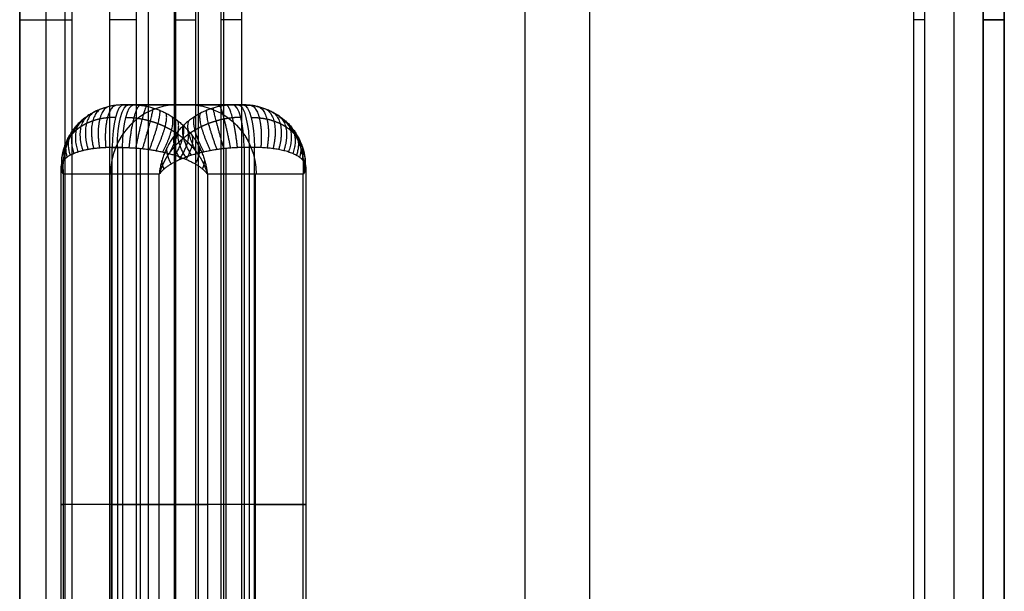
# Model space of a CAD drawing. Header units: millimetres. Extents: x -253 to 672, y -1029 to 1117.
# Tile 4 of 8: x -253 to 672, y -492 to 44. Entities that reach past the tile are written whole.
import ezdxf

# ---------------------------------------------------------------- set-up
doc = ezdxf.new("R2010")
doc.units = ezdxf.units.MM
doc.layers.add('CUSHION', color=7, linetype='Continuous', true_color=0x000000)
doc.layers.add('UPHOLSTERY', color=7, linetype='Continuous', true_color=0x000000)

msp = doc.modelspace()

# ---------------------------------------------------------------- linework, layer by layer
at = {"layer": 'CUSHION'}
for p, q in [((-104.37, -35.63, -1851.28), (-94.02, -35.63, -1851.28)), ((-99.19, -35.63, -1870.6), (-99.19, -35.63, -1831.97)), ((-156.24, -75.63, -1619.07), (-165.9, -75.63, -1621.66)), ((-161.07, -75.63, -1620.37), (-161.07, -745.63, -1620.37)), ((-139.42, -744.78, -1616.86), (-139.42, -76.48, -1616.86)), ((-58.97, -744.78, -2085.71), (-58.97, -76.48, -2085.71)), ((-37.32, -75.63, -2082.2), (-37.32, -745.63, -2082.2)), ((-214.07, -94.16, -1684.45), (-214.07, -727.1, -1684.45)), ((-166.81, -100.63, -1869.4), (-166.81, -720.63, -1869.4)), ((-31.58, -100.63, -1833.17), (-31.58, -720.63, -1833.17)), ((-121.76, -410.63, -2037.54), (-211.86, -410.63, -1701.27)), ((-165.9, -410.63, -1621.66), (-156.24, -410.63, -1619.07)), ((13.47, -410.63, -2001.3), (-76.63, -410.63, -1665.03)), ((-32.49, -410.63, -2080.91), (-42.15, -410.63, -2083.5))]:
    msp.add_line(p, q, dxfattribs=at)
at = {"layer": 'CUSHION', "extrusion": (-0.258819, 0, 0.965926)}
msp.add_arc((100.63, -579.96, -1759.51), 65, 180, 270, dxfattribs=at)
at = {"layer": 'CUSHION', "extrusion": (0.965926, 5.21767e-15, 0.258819)}
msp.add_arc((-75.63, -1563.47, -579.96), 40, 0, 90, dxfattribs=at)
at = {"layer": 'CUSHION', "extrusion": (-0.965926, 0, -0.258819)}
for centre, start, end in [((75.63, -1563.47, 574.96), 90, 180), ((75.63, -1961.59, 574.96), 180, 270)]:
    msp.add_arc(centre, 40, start, end, dxfattribs=at)
at = {"layer": 'CUSHION', "extrusion": (-0.965926, -5.95328e-15, -0.258819)}
msp.add_arc((75.63, -1563.47, 569.96), 40, 90, 180, dxfattribs=at)
at = {"layer": 'CUSHION', "extrusion": (0.258819, 0, -0.965926)}
msp.add_arc((-100.63, -569.96, 1765.55), 65, 0, 90, dxfattribs=at)
at = {"layer": 'CUSHION', "extrusion": (0.965926, -3.01831e-15, 0.258819)}
msp.add_arc((-75.63, -1961.59, -579.96), 40, 270, 0, dxfattribs=at)
at = {"layer": 'CUSHION', "extrusion": (-0.965926, 2.7298e-16, -0.258819)}
msp.add_arc((75.63, -1961.59, 569.96), 40, 180, 270, dxfattribs=at)
at = {"layer": 'CUSHION', "extrusion": (0, -1, -2.27374e-13)}
msp.add_arc((-149.07, -1684.45, 410.63), 65, 105, 195, dxfattribs=at)
at = {"layer": 'CUSHION', "extrusion": (0, 1, 0)}
for centre, start, end in [((139.42, -1681.86, -410.63), 75, 165), ((58.97, -2020.71, -410.63), 255, 345)]:
    msp.add_arc(centre, 65, start, end, dxfattribs=at)
at = {"layer": 'CUSHION', "extrusion": (0, -1, 0)}
for start, end in [(285, 0), (0, 15)]:
    msp.add_arc((-49.31, -2018.12, 410.63), 65, start, end, dxfattribs=at)
at = {"layer": 'CUSHION'}
for points, weights, degree in [([(-155.55, -35.63, -1660.3), (-192.32, -35.63, -1670.15), (-215.65, -62.56, -1687.12), (-211.86, -100.63, -1701.27)], [1, 0.804737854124, 0.804737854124, 1], 3), ([(-167.67, -36.88, -1664.04), (-184.44, -38.32, -1629.41), (-177.82, -76.11, -1626.15)], [1, 0.720437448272, 1], 2), ([(-161.67, -35.94, -1662.06), (-175.59, -36.32, -1624.97), (-171.97, -75.75, -1623.61)], [1, 0.710495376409, 1], 2), ([(-150, -75.75, -1617.73), (-146.19, -36.32, -1617.1), (-139.7, -35.94, -1656.18)], [1, 0.710495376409, 1], 2), ([(-145.89, -35.63, -1657.71), (-109.11, -35.63, -1647.85), (-80.42, -62.56, -1650.89), (-76.63, -100.63, -1665.03)], [1, 0.804737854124, 0.804737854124, 1], 3), ([(-143.67, -76.11, -1617), (-136.31, -38.32, -1616.51), (-133.51, -36.88, -1654.89)], [1, 0.720437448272, 1], 2), ([(-52.5, -35.63, -2044.86), (-89.28, -35.63, -2054.71), (-117.97, -62.56, -2051.68), (-121.76, -100.63, -2037.54)], [1, 0.804737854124, 0.804737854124, 1], 3), ([(-54.72, -76.11, -2085.57), (-62.08, -38.32, -2086.05), (-64.87, -36.88, -2047.68)], [1, 0.720437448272, 1], 2), ([(-48.38, -75.75, -2084.84), (-52.2, -36.32, -2085.47), (-58.69, -35.94, -2046.39)], [1, 0.710495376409, 1], 2), ([(13.47, -100.63, -2001.3), (17.26, -62.56, -2015.45), (-6.06, -35.63, -2032.42), (-42.84, -35.63, -2042.27)], [1, 0.804737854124, 0.804737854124, 1], 3), ([(-36.72, -35.94, -2040.51), (-22.8, -36.32, -2077.6), (-26.42, -75.75, -2078.96)], [1, 0.710495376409, 1], 2), ([(-30.72, -36.88, -2038.53), (-13.95, -38.32, -2073.16), (-20.56, -76.11, -2076.42)], [1, 0.720437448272, 1], 2), ([(-184.38, -43.31, -1671.08), (-203.44, -49.72, -1646.31), (-193.51, -78.58, -1637)], [1, 0.781733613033, 1], 2), ([(-179.08, -40.58, -1668.57), (-198.43, -45.3, -1640.39), (-188.64, -77.53, -1632.88)], [1, 0.757115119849, 1], 2), ([(-173.49, -38.43, -1666.22), (-192.1, -41.41, -1634.66), (-183.4, -76.71, -1629.25)], [1, 0.736296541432, 1], 2), ([(-137.29, -76.71, -1616.89), (-127.05, -41.41, -1617.23), (-127.38, -38.43, -1653.87)], [1, 0.736296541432, 1], 2), ([(-130.93, -77.53, -1617.41), (-118.7, -45.3, -1619.02), (-121.37, -40.58, -1653.11)], [1, 0.757115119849, 1], 2), ([(-124.66, -78.58, -1618.56), (-111.4, -49.72, -1621.64), (-115.53, -43.31, -1652.63)], [1, 0.781733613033, 1], 2), ([(-73.73, -78.58, -2084.01), (-86.98, -49.72, -2080.92), (-82.86, -43.31, -2049.94)], [1, 0.781733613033, 1], 2), ([(-67.46, -77.53, -2085.16), (-79.69, -45.3, -2083.55), (-77.02, -40.58, -2049.46)], [1, 0.757115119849, 1], 2), ([(-61.1, -76.71, -2085.68), (-71.34, -41.41, -2085.34), (-71.01, -38.43, -2048.7)], [1, 0.736296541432, 1], 2), ([(-24.9, -38.43, -2036.35), (-6.29, -41.41, -2067.91), (-14.99, -76.71, -2073.32)], [1, 0.736296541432, 1], 2), ([(-19.31, -40.58, -2034), (0.04, -45.3, -2062.18), (-9.74, -77.53, -2069.69)], [1, 0.757115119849, 1], 2), ([(-14.01, -43.31, -2031.49), (5.05, -49.72, -2056.26), (-4.88, -78.58, -2065.56)], [1, 0.781733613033, 1], 2), ([(-198.05, -54.67, -1679.27), (-212.03, -64.1, -1663.49), (-205.37, -82.95, -1651.95)], [1, 0.866025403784, 1], 2), ([(-193.91, -50.39, -1676.45), (-210.06, -59.26, -1657.95), (-201.91, -81.31, -1646.58)], [1, 0.837393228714, 1], 2), ([(-189.34, -46.59, -1673.71), (-207.25, -54.43, -1652.2), (-197.94, -79.84, -1641.59)], [1, 0.808906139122, 1], 2), ([(-118.52, -79.84, -1620.31), (-105.15, -54.43, -1624.85), (-109.91, -46.59, -1652.43)], [1, 0.808906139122, 1], 2), ([(-112.59, -81.31, -1622.65), (-99.85, -59.26, -1628.42), (-104.59, -50.39, -1652.52)], [1, 0.837393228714, 1], 2), ([(-106.92, -82.95, -1625.57), (-95.37, -64.1, -1632.23), (-99.59, -54.67, -1652.89)], [1, 0.866025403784, 1], 2), ([(-91.47, -82.95, -2077), (-103.02, -64.1, -2070.34), (-98.79, -54.67, -2049.68)], [1, 0.866025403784, 1], 2), ([(-85.8, -81.31, -2079.92), (-98.54, -59.26, -2074.15), (-93.8, -50.39, -2050.05)], [1, 0.837393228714, 1], 2), ([(-79.87, -79.84, -2082.26), (-93.24, -54.43, -2077.72), (-88.47, -46.59, -2050.14)], [1, 0.808906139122, 1], 2), ([(-9.05, -46.59, -2028.86), (8.87, -54.43, -2050.37), (-0.44, -79.84, -2060.98)], [1, 0.808906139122, 1], 2), ([(-4.48, -50.39, -2026.12), (11.67, -59.26, -2044.62), (3.52, -81.31, -2055.98)], [1, 0.837393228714, 1], 2), ([(-0.34, -54.67, -2023.3), (13.65, -64.1, -2039.08), (6.98, -82.95, -2050.62)], [1, 0.866025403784, 1], 2), ([(-204.87, -64.52, -1685.02), (-214.14, -73.6, -1673.9), (-210.62, -86.74, -1663.55)], [1, 0.919603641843, 1], 2), ([(-201.71, -59.4, -1682.13), (-213.35, -68.89, -1668.8), (-208.28, -84.77, -1657.62)], [1, 0.893740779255, 1], 2), ([(-101.83, -86.74, -2069.58), (-110.04, -73.6, -2062.38), (-107.58, -64.52, -2048.12)], [1, 0.919603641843, 1], 2), ([(-96.83, -84.77, -2073.55), (-106.81, -68.89, -2066.39), (-103.4, -59.4, -2049.04)], [1, 0.893740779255, 1], 2), ([(-101.55, -84.77, -1629.02), (-91.57, -68.89, -1636.17), (-94.99, -59.4, -1653.53)], [1, 0.893740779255, 1], 2), ([(-96.56, -86.74, -1632.99), (-88.34, -73.6, -1640.19), (-90.81, -64.52, -1654.45)], [1, 0.919603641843, 1], 2), ([(3.33, -59.4, -2020.44), (14.96, -68.89, -2033.77), (9.89, -84.77, -2044.95)], [1, 0.893740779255, 1], 2), ([(6.49, -64.52, -2017.55), (15.75, -73.6, -2028.67), (12.24, -86.74, -2039.02)], [1, 0.919603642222, 0.999999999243], 2), ([(-165.9, -75.63, -1621.66), (-202.68, -75.63, -1631.52), (-221.71, -85.99, -1664.49), (-211.86, -100.63, -1701.27)], [1, 0.804737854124, 0.804737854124, 1], 3), ([(-209.56, -75.76, -1690.75), (-214.51, -82.81, -1683.53), (-213.52, -91.06, -1675.96)], [1, 0.962692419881, 1], 2), ([(-156.24, -75.63, -1619.07), (-119.46, -75.63, -1609.22), (-86.48, -85.99, -1628.26), (-76.63, -100.63, -1665.03)], [1, 0.804737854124, 0.804737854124, 1], 3), ([(-42.15, -75.63, -2083.5), (-78.93, -75.63, -2093.35), (-111.9, -85.99, -2074.31), (-121.76, -100.63, -2037.54)], [1, 0.804737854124, 0.804737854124, 1], 3), ([(-110.54, -91.06, -2060.28), (-115.18, -82.81, -2054.23), (-114.5, -75.76, -2045.5)], [1, 0.962692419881, 1], 2), ([(-87.85, -91.06, -1642.29), (-83.2, -82.81, -1648.34), (-83.89, -75.76, -1657.07)], [1, 0.962692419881, 1], 2), ([(11.17, -75.76, -2011.82), (16.13, -82.81, -2019.04), (15.13, -91.06, -2026.61)], [1, 0.962692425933, 0.999999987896], 2), ([(-211.92, -87.95, -1696.23), (-213.68, -91.78, -1692.59), (-213.94, -95.75, -1688.7)], [1, 0.990439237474, 1], 2), ([(-117.27, -95.75, -2049.46), (-118.99, -91.78, -2045.96), (-119.29, -87.95, -2041.92)], [1, 0.990439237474, 1], 2), ([(-81.12, -95.75, -1653.11), (-79.39, -91.78, -1656.61), (-79.1, -87.95, -1660.65)], [1, 0.990439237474, 1], 2), ([(12.15, -86.65, -2039.28), (14.53, -88.99, -2032.36), (15.69, -91.52, -2025.24), (15.69, -94.16, -2018.12)], [0.920473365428, 0.937666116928, 0.964174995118, 1], 3), ([(13.53, -87.95, -2006.33), (15.29, -91.78, -2009.98), (15.55, -95.75, -2013.87)], [1, 0.990439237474, 1], 2), ([(15.57, -95.59, -2014.3), (15.32, -97.25, -2009.9), (14.61, -98.94, -2005.55), (13.47, -100.63, -2001.3)], [0.997015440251, 0.994585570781, 0.995580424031, 1], 3), ([(15.69, -94.16, -2018.12), (15.69, -94.63, -2016.85), (15.65, -95.11, -2015.57), (15.57, -95.59, -2014.3)], [1, 0.998716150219, 0.997721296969, 0.997015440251], 3)]:
    msp.add_rational_spline(points, weights, degree=degree, dxfattribs=at)
for points, degree in [([(-145.89, -35.63, -1657.71), (-150.72, -35.63, -1659), (-155.55, -35.63, -1660.3)], 2), ([(-155.55, -35.63, -1660.3), (-104.02, -35.63, -1852.58), (-52.5, -35.63, -2044.86)], 2), ([(-42.84, -35.63, -2042.27), (-94.36, -35.63, -1849.99), (-145.89, -35.63, -1657.71)], 2), ([(-52.5, -35.63, -2044.86), (-47.67, -35.63, -2043.57), (-42.84, -35.63, -2042.27)], 2), ([(-165.9, -75.63, -1621.66), (-161.07, -75.63, -1620.37), (-156.24, -75.63, -1619.07)], 2), ([(-165.9, -745.63, -1621.66), (-165.9, -410.63, -1621.66), (-165.9, -75.63, -1621.66)], 2), ([(-156.24, -75.63, -1619.07), (-156.24, -410.63, -1619.07), (-156.24, -745.63, -1619.07)], 2), ([(-32.49, -75.63, -2080.91), (-37.32, -75.63, -2082.2), (-42.15, -75.63, -2083.5)], 2), ([(-42.15, -75.63, -2083.5), (-42.15, -410.63, -2083.5), (-42.15, -745.63, -2083.5)], 2), ([(-32.49, -745.63, -2080.91), (-32.49, -410.63, -2080.91), (-32.49, -75.63, -2080.91)], 2), ([(-121.76, -100.63, -2037.54), (-166.81, -100.63, -1869.4), (-211.86, -100.63, -1701.27)], 2), ([(-211.86, -100.63, -1701.27), (-211.86, -410.63, -1701.27), (-211.86, -720.63, -1701.27)], 2), ([(-121.76, -720.63, -2037.54), (-121.76, -410.63, -2037.54), (-121.76, -100.63, -2037.54)], 2), ([(-76.63, -100.63, -1665.03), (-76.63, -410.63, -1665.03), (-76.63, -720.63, -1665.03)], 2), ([(13.47, -100.63, -2001.3), (-31.58, -100.63, -1833.17), (-76.63, -100.63, -1665.03)], 2), ([(13.47, -720.63, -2001.3), (13.47, -410.63, -2001.3), (13.47, -100.63, -2001.3)], 2), ([(15.57, -95.59, -2014.3), (15.65, -95.11, -2015.57), (15.69, -94.64, -2016.85), (15.69, -94.16, -2018.12)], 3), ([(15.69, -94.16, -2018.12), (15.69, -410.63, -2018.12), (15.69, -727.1, -2018.12)], 2)]:
    msp.add_open_spline(points, degree=degree, dxfattribs=at)
for points, knots in [([(-42.84, -35.63, -2042.27), (-40.79, -35.63, -2041.72), (-38.74, -35.74, -2041.13), (-34.7, -36.15, -2039.88), (-32.69, -36.47, -2039.22), (-28.74, -37.3, -2037.83), (-26.8, -37.81, -2037.1), (-22.99, -39.05, -2035.59), (-21.13, -39.77, -2034.81), (-17.49, -41.39, -2033.18), (-15.72, -42.3, -2032.35), (-12.3, -44.31, -2030.63), (-10.64, -45.4, -2029.75), (-7.46, -47.77, -2027.96), (-5.93, -49.04, -2027.04), (-3.03, -51.74, -2025.19), (-1.64, -53.17, -2024.25), (0.96, -56.17, -2022.36), (2.19, -57.75, -2021.4), (4.47, -61.04, -2019.48), (5.52, -62.75, -2018.51), (8.42, -68.06, -2015.63), (9.99, -71.83, -2013.7), (12.35, -79.69, -2009.94), (13.14, -83.78, -2008.1), (13.91, -92.12, -2004.57), (13.9, -96.38, -2002.88), (13.47, -100.63, -2001.3)], [0, 0, 0, 0, 7.850877, 7.850877, 15.701753, 15.701753, 23.55263, 23.55263, 31.403507, 31.403507, 39.254384, 39.254384, 47.10526, 47.10526, 54.956137, 54.956137, 62.807014, 62.807014, 70.65789, 70.65789, 78.508767, 78.508767, 94.210521, 94.210521, 109.912274, 109.912274, 125.614027, 125.614027, 125.614027, 125.614027]), ([(12.15, -86.65, -2039.28), (11.49, -86, -2041.2), (10.73, -85.38, -2043.1), (9.02, -84.14, -2046.89), (8.04, -83.53, -2048.78), (5.92, -82.38, -2052.47), (4.76, -81.83, -2054.26), (2.28, -80.79, -2057.71), (0.96, -80.3, -2059.38), (-1.85, -79.39, -2062.58), (-3.33, -78.97, -2064.11), (-6.43, -78.2, -2067.02), (-8.06, -77.85, -2068.4), (-11.43, -77.22, -2070.99), (-13.18, -76.95, -2072.2), (-16.79, -76.47, -2074.45), (-18.66, -76.27, -2075.48), (-22.47, -75.95, -2077.36), (-24.43, -75.83, -2078.21), (-28.41, -75.67, -2079.71), (-30.44, -75.63, -2080.36), (-32.49, -75.63, -2080.91)], [-78.167146, -78.167146, -78.167146, -78.167146, -70.65789, -70.65789, -62.807014, -62.807014, -54.956137, -54.956137, -47.10526, -47.10526, -39.254384, -39.254384, -31.403507, -31.403507, -23.55263, -23.55263, -15.701753, -15.701753, -7.850877, -7.850877, 0, 0, 0, 0]), ([(15.69, -94.16, -2018.12), (15.69, -93.49, -2019.92), (15.61, -92.83, -2021.72), (15.39, -91.86, -2024.4), (15.3, -91.54, -2025.29), (15.07, -90.9, -2027.07), (14.94, -90.58, -2027.96), (14.5, -89.64, -2030.62), (14.13, -89.02, -2032.38), (13.47, -88.12, -2034.99), (13.23, -87.82, -2035.86), (12.71, -87.23, -2037.58), (12.44, -86.94, -2038.43), (12.15, -86.65, -2039.28)], [0, 0, 0, 0, 6.153584, 6.153584, 9.230376, 9.230376, 12.307168, 12.307168, 18.460753, 18.460753, 21.537545, 21.537545, 24.614337, 24.614337, 24.614337, 24.614337]), ([(13.47, -100.63, -2001.3), (14.57, -99, -2005.41), (15.27, -97.36, -2009.63), (15.56, -95.7, -2014.01), (15.57, -95.65, -2014.16), (15.57, -95.59, -2014.3)], [-125.614027, -125.614027, -125.614027, -125.614027, -109.912274, -109.912274, -109.385268, -109.385268, -109.385268, -109.385268])]:
    msp.add_open_spline(points, degree=3, knots=knots, dxfattribs=at)
for points, weights in [([(-162.87, -47.35, -1632.98), (-165.44, -47.35, -1633.67), (-167.98, -47.48, -1634.48), (-172.93, -48, -1636.35), (-175.33, -48.38, -1637.39), (-179.94, -49.38, -1639.66), (-182.14, -50, -1640.89), (-186.32, -51.43, -1643.48), (-188.29, -52.24, -1644.85), (-191.98, -54.02, -1647.68), (-193.7, -54.98, -1649.14), (-196.89, -57.05, -1652.14), (-198.37, -58.14, -1653.66), (-201.08, -60.42, -1656.75), (-202.31, -61.61, -1658.31), (-204.56, -64.06, -1661.46), (-205.58, -65.33, -1663.04), (-207.41, -67.91, -1666.2), (-208.22, -69.23, -1667.78), (-209.65, -71.91, -1670.94), (-210.27, -73.27, -1672.52), (-211.87, -77.4, -1677.22), (-212.59, -80.23, -1680.34), (-213.4, -85.96, -1686.5), (-213.5, -88.88, -1689.54), (-213.11, -94.73, -1695.49), (-212.62, -97.69, -1698.42), (-211.86, -100.63, -1701.27)], [0.853553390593, 0.853552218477, 0.854124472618, 0.856370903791, 0.858045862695, 0.862391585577, 0.865061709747, 0.871234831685, 0.874737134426, 0.882377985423, 0.886515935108, 0.895217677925, 0.899781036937, 0.909125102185, 0.913905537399, 0.923487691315, 0.928289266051, 0.937736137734, 0.942381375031, 0.951359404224, 0.955692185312, 0.968021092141, 0.975337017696, 0.987355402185, 0.992058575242, 0.998380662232, 1.0000048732, 1]), ([(-153.21, -47.35, -1630.39), (-150.63, -47.35, -1629.7), (-148.02, -47.48, -1629.13), (-142.8, -48, -1628.27), (-140.2, -48.38, -1627.98), (-135.08, -49.38, -1627.64), (-132.56, -50, -1627.6), (-127.64, -51.43, -1627.76), (-125.26, -52.24, -1627.96), (-120.64, -54.02, -1628.57), (-118.42, -54.98, -1628.97), (-114.16, -57.05, -1629.97), (-112.12, -58.14, -1630.55), (-108.23, -60.42, -1631.87), (-106.37, -61.61, -1632.61), (-102.85, -64.06, -1634.2), (-101.18, -65.33, -1635.06), (-98.02, -67.91, -1636.89), (-96.53, -69.23, -1637.85), (-93.71, -71.91, -1639.87), (-92.38, -73.27, -1640.93), (-88.65, -77.4, -1644.2), (-86.46, -80.23, -1646.55), (-82.68, -85.96, -1651.47), (-81.08, -88.88, -1654.06), (-78.44, -94.73, -1659.41), (-77.39, -97.69, -1662.19), (-76.63, -100.63, -1665.03)], [0.853553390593, 0.853552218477, 0.854124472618, 0.856370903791, 0.858045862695, 0.862391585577, 0.865061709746, 0.871234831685, 0.874737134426, 0.882377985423, 0.886515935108, 0.895217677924, 0.899781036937, 0.909125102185, 0.913905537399, 0.923487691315, 0.928289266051, 0.937736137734, 0.942381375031, 0.951359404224, 0.955692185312, 0.968021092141, 0.975337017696, 0.987355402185, 0.992058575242, 0.998380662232, 1.0000048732, 1]), ([(-45.18, -47.35, -2072.18), (-47.76, -47.35, -2072.87), (-50.37, -47.48, -2073.43), (-55.58, -48, -2074.3), (-58.18, -48.38, -2074.59), (-63.31, -49.38, -2074.93), (-65.83, -50, -2074.97), (-70.74, -51.43, -2074.81), (-73.13, -52.24, -2074.61), (-77.74, -54.02, -2074), (-79.97, -54.98, -2073.6), (-84.23, -57.05, -2072.6), (-86.27, -58.14, -2072.02), (-90.16, -60.42, -2070.7), (-92.01, -61.61, -2069.96), (-95.53, -64.06, -2068.37), (-97.2, -65.33, -2067.51), (-100.37, -67.91, -2065.68), (-101.86, -69.23, -2064.72), (-104.68, -71.91, -2062.69), (-106.01, -73.27, -2061.64), (-109.74, -77.4, -2058.37), (-111.93, -80.23, -2056.02), (-115.71, -85.96, -2051.1), (-117.31, -88.88, -2048.51), (-119.95, -94.73, -2043.16), (-121, -97.69, -2040.38), (-121.76, -100.63, -2037.54)], [0.853553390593, 0.853552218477, 0.854124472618, 0.856370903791, 0.858045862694, 0.862391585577, 0.865061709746, 0.871234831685, 0.874737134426, 0.882377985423, 0.886515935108, 0.895217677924, 0.899781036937, 0.909125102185, 0.913905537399, 0.923487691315, 0.928289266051, 0.937736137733, 0.942381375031, 0.951359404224, 0.955692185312, 0.968021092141, 0.975337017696, 0.987355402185, 0.992058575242, 0.998380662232, 1.0000048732, 1]), ([(-35.52, -47.35, -2069.59), (-32.94, -47.35, -2068.9), (-30.4, -47.48, -2068.08), (-25.46, -48, -2066.22), (-23.06, -48.38, -2065.18), (-18.45, -49.38, -2062.91), (-16.25, -50, -2061.68), (-12.07, -51.43, -2059.09), (-10.1, -52.24, -2057.72), (-6.41, -54.02, -2054.89), (-4.69, -54.98, -2053.42), (-1.5, -57.05, -2050.43), (-0.02, -58.14, -2048.91), (2.69, -60.42, -2045.82), (3.93, -61.61, -2044.25), (6.18, -64.06, -2041.11), (7.19, -65.33, -2039.53), (9.02, -67.91, -2036.37), (9.83, -69.23, -2034.79), (11.26, -71.91, -2031.63), (11.89, -73.27, -2030.05), (13.48, -77.4, -2025.35), (14.2, -80.23, -2022.23), (15.01, -85.96, -2016.07), (15.11, -88.88, -2013.03), (14.72, -94.73, -2007.07), (14.23, -97.69, -2004.15), (13.47, -100.63, -2001.3)], [0.853553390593, 0.853552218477, 0.854124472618, 0.856370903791, 0.858045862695, 0.862391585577, 0.865061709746, 0.871234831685, 0.874737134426, 0.882377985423, 0.886515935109, 0.895217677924, 0.899781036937, 0.909125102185, 0.913905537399, 0.923487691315, 0.928289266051, 0.937736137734, 0.942381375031, 0.951359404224, 0.955692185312, 0.968021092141, 0.975337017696, 0.987355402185, 0.992058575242, 0.998380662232, 1.0000048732, 1])]:
    msp.add_rational_spline(points, weights, degree=3, knots=[0, 0, 0, 0, 7.850877, 7.850877, 15.701753, 15.701753, 23.55263, 23.55263, 31.403507, 31.403507, 39.254384, 39.254384, 47.10526, 47.10526, 54.956137, 54.956137, 62.807014, 62.807014, 70.65789, 70.65789, 78.508767, 78.508767, 94.210521, 94.210521, 109.912274, 109.912274, 125.614027, 125.614027, 125.614027, 125.614027], dxfattribs=at)
at = {"layer": 'UPHOLSTERY'}
for p, q in [((-227.8, -945.63, -1732.68), (-227.8, 1034.37, -1732.68)), ((-210.36, 1034.37, -2061.39), (-210.36, -945.63, -2061.39)), ((-132.33, 1034.37, -2017.38), (-132.33, -945.63, -2017.38)), ((221.59, 1034.37, -2383.14), (221.59, -945.63, -2383.14)), ((596.59, 1034.37, -2328.14), (596.59, -945.63, -2328.14)), ((-85.23, 1024.37, -2188.32), (-85.23, -935.63, -2188.32)), ((282.12, 1024.37, -2083.14), (282.12, -935.63, -2083.14)), ((624.09, 1024.37, -2283.14), (624.09, -935.63, -2283.14)), ((671.59, 1024.37, -2183.14), (671.59, -935.63, -2183.14))]:
    msp.add_line(p, q, dxfattribs=at)
at = {"layer": 'UPHOLSTERY', "extrusion": (0, 1, 0)}
for centre, radius, start, end in [((227.8, -1757.68, 44.37), 25, 352, 360), ((227.8, -1757.68, 44.37), 25, 360, 165.95307), ((143.41, -2358.14, 44.37), 25, 270, 352), ((87.34, -2103.14, 44.37), 20, 345, 360), ((87.34, -2103.14, 44.37), 20, 360, 90), ((44.47, -2263.14, 44.37), 20, 270, 345), ((-586.59, -2373.14, 44.37), 10, 180, 270), ((-651.59, -2263.14, 44.37), 20, 180, 270), ((-651.59, -2103.14, 44.37), 20, 90, 180)]:
    msp.add_arc(centre, radius, start, end, dxfattribs=at)
at = {"layer": 'UPHOLSTERY'}
for points in [[(-252.8, -945.63, -1757.68), (-252.8, 44.37, -1757.68), (-252.8, 1034.37, -1757.68)], [(-252.56, 1034.37, -1761.16), (-252.56, 44.37, -1761.16), (-252.56, -945.63, -1761.16)], [(-203.55, -945.63, -1751.61), (-203.55, 44.37, -1751.61), (-203.55, 1034.37, -1751.61)], [(-168.17, -945.63, -2361.62), (-168.17, 44.37, -2361.62), (-168.17, 1034.37, -2361.62)], [(-143.41, 1034.37, -2383.14), (-143.41, 44.37, -2383.14), (-143.41, -945.63, -2383.14)], [(-61.12, -945.63, -2283.14), (-61.12, 44.37, -2283.14), (-61.12, 1034.37, -2283.14)], [(586.59, -945.63, -2383.14), (586.59, 44.37, -2383.14), (586.59, 1034.37, -2383.14)], [(596.59, 1034.37, -2373.14), (596.59, 44.37, -2373.14), (596.59, -945.63, -2373.14)], [(-107.34, -935.63, -2103.14), (-107.34, 44.37, -2103.14), (-107.34, 1024.37, -2103.14)], [(-106.66, 1024.37, -2108.32), (-106.66, 44.37, -2108.32), (-106.66, -935.63, -2108.32)], [(-87.34, -935.63, -2083.14), (-87.34, 44.37, -2083.14), (-87.34, 1024.37, -2083.14)], [(-63.79, -935.63, -2268.32), (-63.79, 44.37, -2268.32), (-63.79, 1024.37, -2268.32)], [(-44.47, 1024.37, -2283.14), (-44.47, 44.37, -2283.14), (-44.47, -935.63, -2283.14)], [(596.59, 1024.37, -2283.14), (596.59, 44.37, -2283.14), (596.59, -935.63, -2283.14)], [(651.59, -935.63, -2283.14), (651.59, 44.37, -2283.14), (651.59, 1024.37, -2283.14)], [(651.59, 1024.37, -2083.14), (651.59, 44.37, -2083.14), (651.59, -935.63, -2083.14)], [(671.59, -935.63, -2103.14), (671.59, 44.37, -2103.14), (671.59, 1024.37, -2103.14)], [(671.59, 1024.37, -2263.14), (671.59, 44.37, -2263.14), (671.59, -935.63, -2263.14)]]:
    msp.add_open_spline(points, degree=2, dxfattribs=at)

doc.saveas('drawing.dxf')
